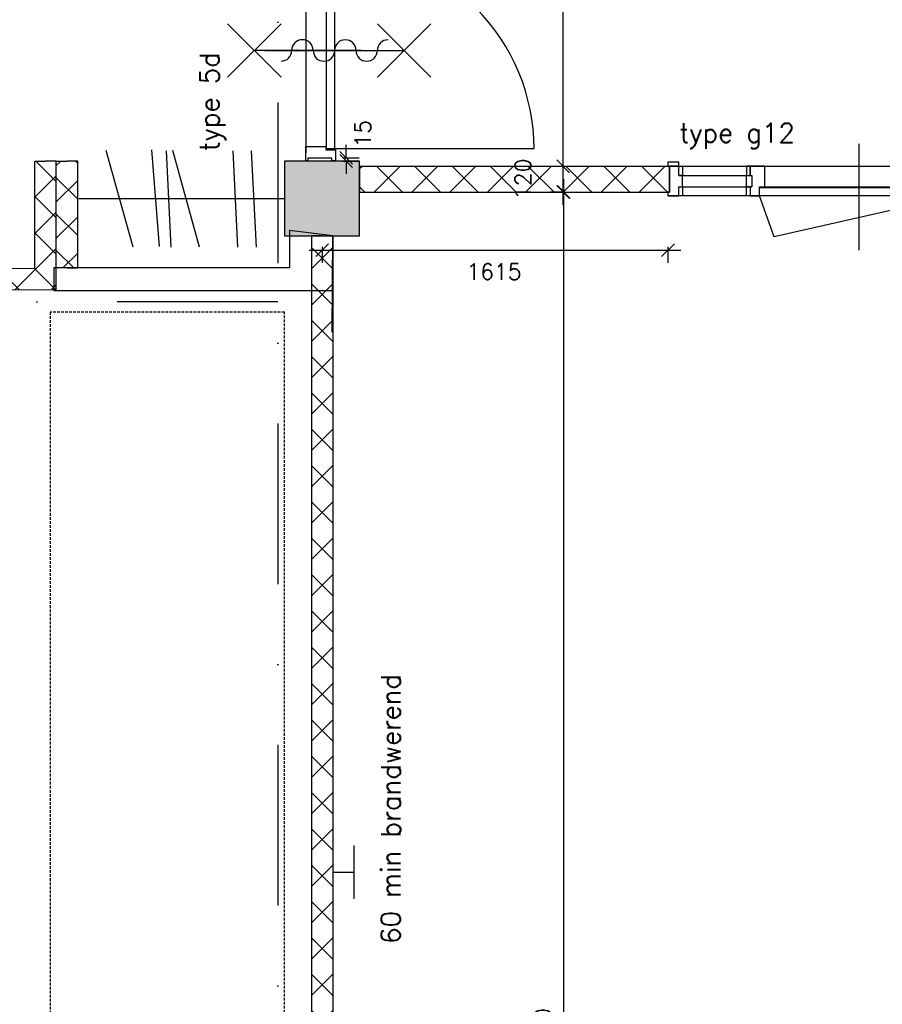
# Model space of a CAD drawing. Extents: x -29284 to 2055880, y -64816 to 121103.
# Tile 47 of 123: x 47972 to 52000, y 33883 to 38482. Entities that reach past the tile are written whole.
import ezdxf

# ---------------------------------------------------------------- set-up
doc = ezdxf.new("R2010")
doc.units = 0
doc.header["$LTSCALE"] = 50
doc.header["$MEASUREMENT"] = 0
doc.header["$PDMODE"] = 3
doc.header["$PDSIZE"] = 0.1
doc.linetypes.add('DASHDOT', pattern=[1, 0.5, -0.25, 0, -0.25])
doc.linetypes.add('HIDDEN', pattern=[0.375, 0.25, -0.125])
doc.layers.get('0').update_dxf_attribs({"linetype": 'CONTINUOUS'})
doc.layers.get('DEFPOINTS').update_dxf_attribs({"linetype": 'CONTINUOUS'})
for name, color, linetype in [('_BALIES', 2, 'CONTINUOUS'), ('_BESTAAND_ONGEIJZIGD', 8, 'CONTINUOUS'), ('_BRANDCOMPART', 6, 'DASHDOT'), ('_DETAILNUMMERS', 4, 'CONTINUOUS'), ('_INTERIEUR', 7, 'CONTINUOUS'), ('_KOLOMBESTAAND', 212, 'CONTINUOUS'), ('A--A22--_F123-', 9, 'CONTINUOUS'), ('A--L21--', 3, 'CONTINUOUS'), ('A--L22--', 3, 'CONTINUOUS'), ('A--L22--_F-2--', 7, 'CONTINUOUS'), ('A--L28--', 7, 'CONTINUOUS'), ('A--L32--', 7, 'CONTINUOUS'), ('A--L32--_F-2--', 7, 'CONTINUOUS'), ('A--L32--_F-23-', 2, 'CONTINUOUS'), ('A--L32--_F123-', 1, 'CONTINUOUS'), ('A--L65--', 7, 'CONTINUOUS'), ('A--L65--_F-23-', 7, 'CONTINUOUS'), ('A--L65--_F123-', 7, 'CONTINUOUS'), ('A--L65A1_BEVEILIGING', 1, 'CONTINUOUS'), ('A--M$1A-_F123-', 1, 'CONTINUOUS'), ('A--M1$A-_F123-', 1, 'CONTINUOUS'), ('L1', 1, 'CONTINUOUS'), ('TEKST_KOZIJNMERK', 2, 'CONTINUOUS'), ('X--LR---_CP', 7, 'CONTINUOUS')]:
    doc.layers.add(name, color=color, linetype=linetype)
doc.styles.add('ALFA-0_25', font='ROMANS')
doc.styles.add('HIEMSTRA', font='romans.shx')
doc.dimstyles.new('STANDARD$0', dxfattribs={"dimscale": 30, "dimtxt": 2.5, "dimasz": 2, "dimexe": 2, "dimexo": 0, "dimgap": 2, "dimtad": 1, "dimdec": 0, "dimzin": 0, "dimdsep": 46, "dimtxsty": 'ALFA-0_25', "dimblk1": 'OBLIQUE', "dimblk2": 'OBLIQUE', "dimsah": 1, "dimcen": -3, "dimdle": 2, "dimclrd": 1, "dimclre": 1, "dimclrt": 2, "dimadec": 0, "dimazin": 0, "dimtfac": 0.666667, "dimtofl": 0, "dimtmove": 2, "dimatfit": 3, "dimldrblk": 'OBLIQUE', "dimfxl": 1, "dimtvp": 0.833333, "dimtolj": 1, "dimtzin": 0, "dimarcsym": 0})
pattern_1 = [(45, (-48093.31, -37270.04), (-84.85281, 84.85281), []), (135, (-48093.31, -37270.04), (-84.85281, -84.85281), [])]

# ---------------------------------------------------------------- blocks, each defined once
blk = doc.blocks.new('Q0340081')
at = {"layer": 'A--L32--_F123-', "color": 2, "linetype": 'Continuous'}
blk.add_lwpolyline([(0, 0), (0, -40), (926.12, -40), (923.12, 0), (0, 0)], close=True, dxfattribs=at)
at = {"layer": 'A--L32--_F123-', "color": 1, "linetype": 'Continuous'}
blk.add_lwpolyline([(0, -40), (0, -970, 0.4142136), (930, -40)], format="xyb", dxfattribs=at)
blk = doc.blocks.new('*U1367')
at = {"layer": 'A--A22--_F123-', "linetype": 'Continuous'}
h = blk.add_hatch(dxfattribs=at)
h.set_pattern_fill('ALFAKRS', color=256, scale=120, style=0)
h.set_pattern_definition([(45, (-49384.46, -37471.86), (-84.85281, 84.85281), []), (135, (-49384.46, -37471.86), (-84.85281, -84.85281), [])])
h.paths.add_polyline_path([(0, 0), (50, 0), (50, -5050), (0, -5050), (-50, -5050), (-50, 0)])
at = {"layer": 'A--L22--_F-2--', "color": 2, "linetype": 'Continuous'}
for points in [[(0, 0), (-50, 0), (-50, -5050), (0, -5050)], [(0, 0), (50, 0), (50, -5050), (0, -5050)]]:
    blk.add_lwpolyline(points, dxfattribs=at)
blk = doc.blocks.new('*U1364')
at = {"layer": 'A--A22--_F123-', "linetype": 'Continuous'}
h = blk.add_hatch(dxfattribs=at)
h.set_pattern_fill('ALFAKRS', color=256, scale=120, style=0)
h.set_pattern_definition(pattern_1)
h.paths.add_polyline_path([(0, 0), (50, -49.9), (-343.9, -50.9), (-344, -0.9), (-344.1, 49.1), (-50, 49.9)])
at = {"layer": 'A--L22--_F-2--', "color": 2, "linetype": 'Continuous'}
for points in [[(-50, 49.9), (-50, 49.9), (-344.1, 49.1), (-344, -0.9)], [(50, -49.9), (50, -49.9), (-343.9, -50.9), (-344, -0.9)]]:
    blk.add_lwpolyline(points, dxfattribs=at)
blk = doc.blocks.new('*U1349')
at = {"layer": 'A--A22--_F123-', "linetype": 'Continuous'}
h = blk.add_hatch(dxfattribs=at)
h.set_pattern_fill('ALFAKRS', color=256, scale=120, style=0)
h.set_pattern_definition([(45, (-48193.31, -37322.54), (-84.85281, 84.85281), []), (135, (-48193.31, -37322.54), (-84.85281, -84.85281), [])])
h.paths.add_polyline_path([(0, 0), (-50, 0), (-50, 499.3), (0, 499.3), (50, 499.3), (50, 0)])
at = {"layer": 'A--L22--_F-2--', "color": 2, "linetype": 'Continuous'}
for points in [[(0, 0), (-50, 0), (-50, 499.3), (0, 499.3)], [(0, 0), (50, 0), (50, 499.3), (0, 499.3)]]:
    blk.add_lwpolyline(points, dxfattribs=at)
blk = doc.blocks.new('*U1348')
at = {"layer": 'A--A22--_F123-', "linetype": 'Continuous'}
h = blk.add_hatch(dxfattribs=at)
h.set_pattern_fill('ALFAKRS', color=256, scale=120, style=0)
h.set_pattern_definition(pattern_1)
h.paths.add_polyline_path([(0, 0), (50, -49.9), (50, 551.8), (0, 551.8), (-50, 551.8), (-50, 49.9)])
at = {"layer": 'A--L22--_F-2--', "color": 2, "linetype": 'Continuous'}
for points in [[(-50, 49.9), (-50, 49.9), (-50, 551.8), (0, 551.8)], [(50, -49.9), (50, -49.9), (50, 551.8), (0, 551.8)]]:
    blk.add_lwpolyline(points, dxfattribs=at)
blk = doc.blocks.new('KOLOM400')
at = {"layer": 'A--L28--', "color": 3}
blk.add_lwpolyline([(-200, 0), (200, 0), (200, 400), (-200, 400)], close=True, dxfattribs=at)
blk = doc.blocks.new('S060204-')
at = {"layer": 'A--L65--_F-23-', "color": 255}
blk.add_circle((0, 0), 0.0123, dxfattribs=at)
at = {"layer": 'A--L65--_F123-', "color": 1, "linetype": 'Continuous'}
for points in [[(-1.25, 6.25), (1.25, 3.75)], [(1.25, 6.25), (-1.25, 3.75)], [(0, 0), (0, 5)]]:
    blk.add_lwpolyline(points, dxfattribs=at)
blk = doc.blocks.new('S060205A')
at = {"layer": 'A--L65--_F-23-', "color": 255}
blk.add_circle((0, -0.0123), 0.0123, dxfattribs=at)
at = {"layer": 'A--L65--_F123-', "color": 1, "linetype": 'Continuous'}
blk.add_lwpolyline([(0, -0.0123), (0, 6.2377)], dxfattribs=at)
for points in [[(-0.5, 5.7377, 0.41), (0, 5.2377)], [(0, 4.2377, 1), (0, 5.2377)], [(0, 4.2377, 1), (0, 3.2377)], [(0, 2.2377, 1), (0, 3.2377)], [(0, 2.2377, 1), (0, 1.2377)], [(0.5, 0.7377, 0.41), (0, 1.2377)]]:
    blk.add_lwpolyline(points, format="xyb", dxfattribs=at)
at = {"layer": 'A--L65--', "xscale": -1}
blk.add_blockref('S060204-', (0, 1.4877), dxfattribs=at)
blk.add_blockref('S060204-', (0, 1.4877), dxfattribs=at)
at = {"layer": 'A--L65--', "rotation": 180}
blk.add_blockref('S060204-', (0, 4.4877), dxfattribs=at)
blk.add_blockref('S060204-', (0, 4.4877), dxfattribs=at)
blk = doc.blocks.new('_OBLIQUE')
at = {"color": 0, "linetype": 'ByBlock'}
blk.add_line((-0.5, -0.5), (0.5, 0.5), dxfattribs=at)
blk = doc.blocks.new('*D151')
at = {"layer": 'A--M$1A-_F123-', "color": 1, "lineweight": -2, "transparency": 16777216}
for p, q in [((50512.9, 29736.9), (50512.9, 37736.9)), ((50512.9, 37676.9), (50452.9, 37676.9)), ((50512.9, 29796.9), (50452.9, 29796.9))]:
    blk.add_line(p, q, dxfattribs=at)
at = {"layer": 'DEFPOINTS', "color": 0, "transparency": 16777216}
for p in [(50512.9, 37676.9), (50512.9, 37676.9), (50512.9, 29796.9)]:
    blk.add_point(p, dxfattribs=at)
at = {"layer": 'A--M$1A-_F123-', "color": 1, "lineweight": -2, "transparency": 16777216, "xscale": 60, "yscale": 60, "zscale": 60}
for p, rotation in [((50512.9, 37676.9), 90), ((50512.9, 29796.9), 270)]:
    blk.add_blockref('_OBLIQUE', p, dxfattribs=dict(at, rotation=rotation))
at = {"layer": 'A--M$1A-_F123-', "color": 2, "transparency": 16777216, "insert": (50415.4, 33736.9), "char_height": 75, "attachment_point": 5, "rotation": 90, "style": 'ALFA-0_25'}
blk.add_mtext('\\A1;7880', dxfattribs=at)
blk = doc.blocks.new('*D152')
at = {"layer": 'A--M$1A-_F123-', "color": 1, "lineweight": -2, "transparency": 16777216}
for p, q in [((50509.8, 37616.9), (50509.8, 37856.9)), ((50509.8, 37796.9), (50449.8, 37796.9)), ((50512.9, 37676.9), (50449.8, 37676.9))]:
    blk.add_line(p, q, dxfattribs=at)
at = {"layer": 'DEFPOINTS', "color": 0, "transparency": 16777216}
for p in [(50509.8, 37796.9), (50509.8, 37796.9), (50512.9, 37676.9)]:
    blk.add_point(p, dxfattribs=at)
at = {"layer": 'A--M$1A-_F123-', "color": 1, "lineweight": -2, "transparency": 16777216, "xscale": 60, "yscale": 60, "zscale": 60}
for p, rotation in [((50509.8, 37796.9), 90), ((50509.8, 37676.9), 270)]:
    blk.add_blockref('_OBLIQUE', p, dxfattribs=dict(at, rotation=rotation))
at = {"layer": 'A--M$1A-_F123-', "color": 2, "transparency": 16777216, "insert": (50322.3, 37736.9), "char_height": 75, "attachment_point": 5, "rotation": 90, "style": 'ALFA-0_25'}
blk.add_mtext('\\A1;120', dxfattribs=at)
blk = doc.blocks.new('*D153')
at = {"layer": 'A--M$1A-_F123-', "color": 1, "lineweight": -2, "transparency": 16777216}
for p, q in [((50509.8, 37736.9), (50509.8, 39862.5)), ((50512.9, 39802.5), (50449.8, 39802.5)), ((50512.9, 37796.9), (50449.8, 37796.9))]:
    blk.add_line(p, q, dxfattribs=at)
at = {"layer": 'DEFPOINTS', "color": 0, "transparency": 16777216}
for p in [(50509.8, 39802.5), (50512.9, 39802.5), (50512.9, 37796.9)]:
    blk.add_point(p, dxfattribs=at)
at = {"layer": 'A--M$1A-_F123-', "color": 1, "lineweight": -2, "transparency": 16777216, "xscale": 60, "yscale": 60, "zscale": 60}
for p, rotation in [((50509.8, 39802.5), 90), ((50509.8, 37796.9), 270)]:
    blk.add_blockref('_OBLIQUE', p, dxfattribs=dict(at, rotation=rotation))
at = {"layer": 'A--M$1A-_F123-', "color": 2, "transparency": 16777216, "insert": (50412.3, 38799.7), "char_height": 75, "attachment_point": 5, "rotation": 90, "style": 'ALFA-0_25'}
blk.add_mtext('\\A1;2006', dxfattribs=at)
blk = doc.blocks.new('*D722')
at = {"layer": 'A--M1$A-_F123-', "color": 1, "lineweight": -2, "transparency": 16777216}
for p, q in [((49497, 37836.9), (49497, 37896.9)), ((49481.2, 37836.9), (49557, 37836.9)), ((49481.2, 37821.9), (49557, 37821.9)), ((49497, 37821.9), (49497, 37761.9))]:
    blk.add_line(p, q, dxfattribs=at)
at = {"layer": 'DEFPOINTS', "color": 0, "transparency": 16777216}
for p in [(49481.2, 37836.9), (49481.2, 37821.9), (49497, 37836.9)]:
    blk.add_point(p, dxfattribs=at)
at = {"layer": 'A--M1$A-_F123-', "color": 1, "lineweight": -2, "transparency": 16777216, "xscale": 60, "yscale": 60, "zscale": 60}
for p, rotation in [((49497, 37836.9), 270), ((49497, 37821.9), 90)]:
    blk.add_blockref('_OBLIQUE', p, dxfattribs=dict(at, rotation=rotation))
at = {"layer": 'A--M1$A-_F123-', "color": 2, "transparency": 16777216, "insert": (49574.6, 37949.4), "char_height": 75, "attachment_point": 5, "rotation": 90, "style": 'ALFA-0_25'}
blk.add_mtext('\\A1;15', dxfattribs=at)
blk = doc.blocks.new('*D724')
at = {"layer": 'A--M1$A-_F123-', "color": 1, "lineweight": -2, "transparency": 16777216}
for p, q in [((49324.5, 37405.7), (51059.4, 37405.7)), ((49384.5, 37421.5), (49384.5, 37345.7)), ((50999.4, 37421.5), (50999.4, 37345.7))]:
    blk.add_line(p, q, dxfattribs=at)
at = {"layer": 'DEFPOINTS', "color": 0, "transparency": 16777216}
for p in [(49384.5, 37421.5), (50999.4, 37421.5), (50999.4, 37405.7)]:
    blk.add_point(p, dxfattribs=at)
at = {"layer": 'A--M1$A-_F123-', "color": 1, "lineweight": -2, "transparency": 16777216, "xscale": 60, "yscale": 60, "zscale": 60, "rotation": 180}
blk.add_blockref('_OBLIQUE', (49384.5, 37405.7), dxfattribs=at)
at = {"layer": 'A--M1$A-_F123-', "color": 1, "lineweight": -2, "transparency": 16777216, "xscale": 60, "yscale": 60, "zscale": 60}
blk.add_blockref('_OBLIQUE', (50999.4, 37405.7), dxfattribs=at)
at = {"layer": 'A--M1$A-_F123-', "color": 2, "transparency": 16777216, "insert": (50187.2, 37305.2), "char_height": 75, "attachment_point": 5, "style": 'ALFA-0_25'}
blk.add_mtext('\\A1;1615', dxfattribs=at)
blk = doc.blocks.new('A$C2EE40F78')
at = {"layer": '_DETAILNUMMERS', "color": 2}
for points in [[(8, 139), (8, 18), (0, 18), (0, 0), (51, 0), (51, 43), (68, 43), (68, 96), (51, 96), (51, 139)], [(68, 96), (51, 96), (51, 139), (68, 139)], [(384, 139), (367, 139), (367, 96), (384, 96)], [(384, 139), (384, 96), (392, 96), (392, 43), (384, 43), (384, 0), (427, 0), (427, 43), (452, 43), (452, 139)], [(1392, 139), (1392, 18), (1400, 18), (1400, 0), (1357, 0), (1357, 43), (1332, 43), (1332, 139)], [(392, 43), (367, 43), (367, 96), (392, 96)], [(68, 0), (51, 0), (51, 43), (68, 43)], [(384, 0), (367, 0), (367, 43), (384, 43)]]:
    blk.add_lwpolyline(points, close=True, dxfattribs=at)
at = {"layer": 'A--L32--', "color": 1}
for p, q in [((51, 139), (1332, 139)), ((51, 96), (392, 96)), ((1400, 0), (0, 0)), ((51, 43), (392, 43)), ((452, 43), (1332, 43))]:
    blk.add_line(p, q, dxfattribs=at)
for points in [[(0, 139), (51, 139), (51, 157), (0, 157)], [(1400, 139), (1349, 139), (1349, 157), (1400, 157)], [(1357, 40), (1357, 0), (427, 0), (427, 40)]]:
    blk.add_lwpolyline(points, close=True, dxfattribs=at)
at = {"layer": 'A--L32--_F-2--', "color": 1, "linetype": 'Continuous'}
blk.add_lwpolyline([(1343, 0), (496.75, -191.25), (427, 0)], dxfattribs=at)
at = {"layer": 'A--L32--_F123-', "color": 1, "linetype": 'Continuous'}
blk.add_lwpolyline([(892, 243.62), (892, -253.38)], dxfattribs=at)
at = {"layer": 'X--LR---_CP'}
blk.add_point((532, 43), dxfattribs=at)
blk.add_point((532, 43), dxfattribs=at)
blk.add_point((532, 43), dxfattribs=at)

msp = doc.modelspace()

# ---------------------------------------------------------------- hatches: boundary and pattern name
at = {"layer": '_KOLOMBESTAAND'}
msp.add_hatch(color=256, dxfattribs=at).paths.add_polyline_path([(49209.5, 37471.9), (49559.5, 37471.9), (49559.5, 37821.9), (49209.5, 37821.9)])
msp.add_hatch(color=256, dxfattribs=at).paths.add_polyline_path([(49209.5, 37471.9), (49559.5, 37471.9), (49559.5, 37821.9), (49209.5, 37821.9)])
at = {"layer": 'A--L21--', "linetype": 'Continuous'}
h = msp.add_hatch(dxfattribs=at)
h.set_pattern_fill('ANSI37', color=1, scale=1000, style=0)
h.set_pattern_definition([(45, (-2013.73, 1946.27), (-88.38835, 88.38835), []), (135, (-2013.73, 1946.27), (-88.38835, -88.38835), [])])
h.paths.add_polyline_path([(49559.5, 37676.9), (51007.4, 37676.9), (51007.4, 37796.9), (49559.5, 37796.9)])

# ---------------------------------------------------------------- linework, layer by layer
at = {"layer": '_BALIES', "linetype": 'Continuous'}
msp.add_line((49557, 37821.9), (49557, 37821.9), dxfattribs=at)
at = {"layer": '_BALIES', "color": 8, "linetype": 'HIDDEN'}
msp.add_lwpolyline([(48114.3, 37115.6), (48114.3, 33750.6), (49209.3, 33750.6), (49209.3, 37115.6)], close=True, dxfattribs=at)
at = {"layer": '_BESTAAND_ONGEIJZIGD'}
msp.add_lwpolyline([(48131.3, 37217.5), (49432, 37217.5), (49432, 37021.9), (49432, 37021.9), (49434.5, 37471.9), (49232, 37496.9), (49232, 37322.5), (48131.3, 37322.5)], close=True, dxfattribs=at)
at = {"layer": '_BRANDCOMPART', "ltscale": 30}
for points in [[(39064.6, 56954.9), (39064.6, 50439.5), (40100.1, 50439.5), (40100.1, 44298.2), (43011.6, 44298.2), (43011.6, 42646.9), (48177.3, 42646.9), (48177.3, 39595.6), (49177.6, 39595.6), (49177.6, 27821.9)], [(49177.6, 37164.6), (46889.3, 37163.6), (46889.3, 33112.5), (43412.3, 33112.5), (43412.3, 27821.9)]]:
    msp.add_lwpolyline(points, dxfattribs=at)
at = {"layer": '_INTERIEUR'}
for p, q in [((48374.5, 37872.6), (48500, 37421.1)), ((48587.4, 37873.8), (48623.9, 37423.3)), ((48655.7, 37869.3), (48677.7, 37419)), ((48685.6, 37872.6), (48811.1, 37421.1)), ((48966.8, 37869.3), (48988.8, 37419)), ((49053.8, 37869.3), (49075.8, 37419)), ((48248.3, 37646.9), (49209.5, 37646.9))]:
    msp.add_line(p, q, dxfattribs=at)
at = {"layer": 'A--L21--', "color": 2, "linetype": 'Continuous'}
msp.add_lwpolyline([(49559.5, 37676.9), (51007.4, 37676.9), (51007.4, 37796.9), (49559.5, 37796.9)], close=True, dxfattribs=at)
at = {"layer": 'A--L32--_F-23-', "color": 2, "linetype": 'Continuous'}
msp.add_lwpolyline([(49403.9, 37879.7), (49443.9, 37879.7), (49443.9, 38796.6), (49403.9, 38793.6), (49403.9, 37879.7)], close=True, dxfattribs=at)
at = {"layer": 'A--L32--_F-23-'}
msp.add_lwpolyline([(49317.3, 37822.7), (49308.3, 37822.7), (49308.3, 37889.7), (49402.1, 37889.7), (49402.1, 37874.7), (49447.3, 37874.7), (49447.3, 37822.7), (49429.3, 37822.7), (49429.3, 37834.7), (49317.3, 37834.7), (49317.3, 37822.7)], close=True, dxfattribs=at)
at = {"layer": 'A--L32--_F123-', "color": 1}
msp.add_line((49308.3, 39711.4), (49308.3, 37860.1), dxfattribs=at)
at = {"layer": 'A--L65A1_BEVEILIGING'}
for p, q in [((49534.5, 34375.4), (49534.5, 34625.4)), ((49434.5, 34500.4), (49534.5, 34500.4))]:
    msp.add_line(p, q, dxfattribs=at)
at = {"layer": 'L1'}
msp.add_line((49748.3, 37696.4), (49748.3, 37696.4), dxfattribs=at)

# ---------------------------------------------------------------- block references
at = {"layer": 'A--L21--', "xscale": 0.875, "yscale": 0.875, "zscale": 0.875}
msp.add_blockref('KOLOM400', (49384.5, 37471.9), dxfattribs=at)
msp.add_blockref('KOLOM400', (49384.5, 37471.9), dxfattribs=at)
at = {"layer": 'A--L22--'}
for name, p in [('*U1348', (48093.3, 37270)), ('*U1349', (48193.3, 37322.5)), ('*U1367', (49384.5, 37471.9)), ('*U1364', (48093.3, 37270))]:
    msp.add_blockref(name, p, dxfattribs=at)
at = {"layer": 'A--L32--', "linetype": 'Continuous', "rotation": 90}
msp.add_blockref('Q0340081', (49403.9, 37879.7), dxfattribs=at)
at = {"layer": 'A--L32--', "color": 1}
msp.add_blockref('A$C2EE40F78', (50999.4, 37658.9), dxfattribs=at)
at = {"layer": 'A--L65--', "xscale": 100, "yscale": 100, "zscale": 2, "rotation": 269.9992903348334}
msp.add_blockref('S060205A', (49118.9, 38338.2), dxfattribs=at)

# ---------------------------------------------------------------- texts
at = {"layer": 'TEKST_KOZIJNMERK', "style": 'HIEMSTRA'}
for s, p in [('type 5d', (48903.8, 37868.1)), ('60 min brandwerend', (49749.8, 34165.3))]:
    msp.add_text(s, height=90, rotation=90, dxfattribs=at).set_placement(p)
msp.add_text('type g12', height=90, dxfattribs=at).set_placement((51052.4, 37908.7))

# ---------------------------------------------------------------- dimensions: what is measured, and where the dimension line sits
at = {"layer": 'A--M$1A-_F123-'}
for base, p1, p2, picture, middle in [((50509.8, 39802.5), (50512.9, 37796.9), (50512.9, 39802.5), '*D153', (50412.3, 38799.7)), ((50509.8, 37796.9), (50512.9, 37676.9), (50509.8, 37796.9), '*D152', (50322.3, 37736.9)), ((50512.9, 37676.9), (50512.9, 29796.9), (50512.9, 37676.9), '*D151', (50415.4, 33736.9))]:
    dim = msp.add_linear_dim(base=base, p1=p1, p2=p2, angle=90, dimstyle='STANDARD$0', dxfattribs=at)
    dim.commit()
    dim.dimension.update_dxf_attribs({"geometry": picture, "text_midpoint": middle})
at = {"layer": 'A--M1$A-_F123-'}
for base, p1, p2, angle, picture, middle in [((49497, 37836.9), (49481.2, 37821.9), (49481.2, 37836.9), 90, '*D722', (49574.6, 37949.4)), ((50999.4, 37405.7), (49384.5, 37421.5), (50999.4, 37421.5), 0, '*D724', (50187.2, 37305.2))]:
    dim = msp.add_linear_dim(base=base, p1=p1, p2=p2, angle=angle, dimstyle='STANDARD$0', dxfattribs=at)
    dim.commit()
    dim.dimension.update_dxf_attribs({"geometry": picture, "text_midpoint": middle, "dimtype": 161})

doc.saveas('drawing.dxf')
